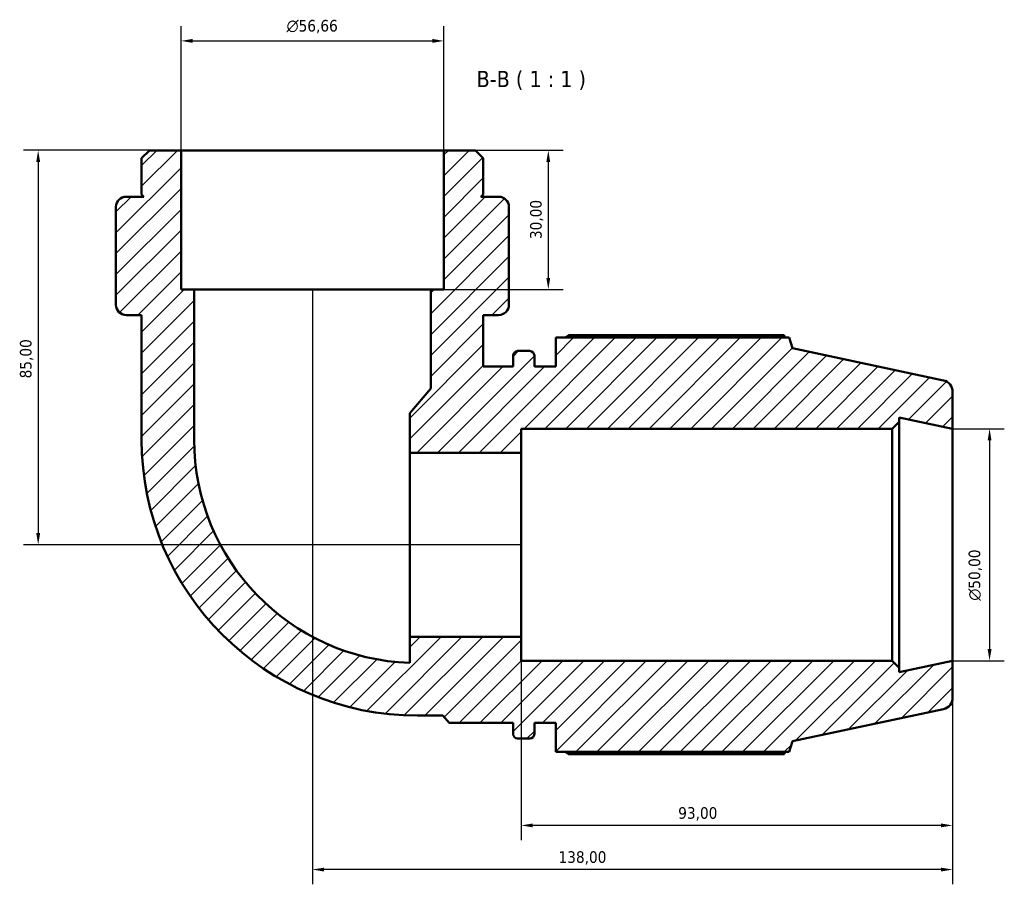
# Model space of a CAD drawing. Header units: millimetres. Extents: x 0 to 931, y 0 to 909.
# Tile 3 of 5: x 294 to 507, y 722 to 909. Entities that reach past the tile are written whole.
import ezdxf

# ---------------------------------------------------------------- set-up
doc = ezdxf.new("R2010")
doc.units = ezdxf.units.MM
for name, color, linetype, lineweight in [('Dimension (ISO)', 7, 'Continuous', 25), ('Hatch (ISO)', 7, 'Continuous', 18), ('Symbol (ISO)', 7, 'Continuous', 25), ('Visible (ISO)', 7, 'Continuous', 50)]:
    doc.layers.add(name, color=color, linetype=linetype, lineweight=lineweight)
doc.styles.add('Label Text (ISO)', font='tahoma.ttf')
doc.styles.add('Note Text (ISO)', font='tahoma.ttf')
doc.dimstyles.new('Default (ISO)', dxfattribs={"dimtxt": 2.5, "dimasz": 2.5, "dimexe": 3.175, "dimexo": 0, "dimgap": 0.762, "dimtad": 1, "dimrnd": 1e-08, "dimzin": 0, "dimtxsty": 'Note Text (ISO)', "dimcen": 0.09, "dimdle": 10, "dimclrd": 256, "dimclre": 256, "dimclrt": 232, "dimazin": 0, "dimtfac": 1.40208, "dimtmove": 0, "dimatfit": 3, "dimfxl": 1, "dimtolj": 1, "dimtzin": 0, "dimlwd": -1, "dimlwe": -1, "dimarcsym": 0})

# ---------------------------------------------------------------- blocks, each defined once
blk = doc.blocks.new('*D7')
at = {"layer": 'Defpoints', "color": 0, "transparency": 16777216}
for p in [(385.71, 904.18), (329.05, 880.6), (385.71, 880.6)]:
    blk.add_point(p, dxfattribs=at)
at = {"layer": 'Dimension (ISO)', "transparency": 16777216}
for p, q in [((329.05, 880.6), (329.05, 907.36)), ((385.71, 880.6), (385.71, 907.36)), ((331.55, 904.18), (383.21, 904.18))]:
    blk.add_line(p, q, dxfattribs=at)
for points in [[(331.55, 904.6), (331.55, 903.76), (329.05, 904.18)], [(383.21, 904.6), (383.21, 903.76), (385.71, 904.18)]]:
    blk.add_solid(points, dxfattribs=at)
at = {"layer": 'Dimension (ISO)', "color": 232, "true_color": 0xca0064, "transparency": 16777216, "insert": (351.81, 908.7), "char_height": 2.5, "attachment_point": 1, "style": 'Note Text (ISO)'}
blk.add_mtext('\\A1;\\fAIGDT|b0|i0;\\H2.5000;\\ln\\fTahoma|b0|i0;\\H2.5000;56,66', dxfattribs=at)
blk = doc.blocks.new('*D8')
at = {"layer": 'Defpoints', "color": 0, "transparency": 16777216}
for p in [(385.71, 880.6), (382.88, 850.6), (408.23, 850.6)]:
    blk.add_point(p, dxfattribs=at)
at = {"layer": 'Dimension (ISO)', "transparency": 16777216}
for p, q in [((385.71, 880.6), (411.4, 880.6)), ((408.23, 878.1), (408.23, 853.1)), ((382.88, 850.6), (411.4, 850.6))]:
    blk.add_line(p, q, dxfattribs=at)
for points in [[(407.81, 878.1), (408.64, 878.1), (408.23, 880.6)], [(407.81, 853.1), (408.64, 853.1), (408.23, 850.6)]]:
    blk.add_solid(points, dxfattribs=at)
at = {"layer": 'Dimension (ISO)', "color": 232, "true_color": 0xca0064, "transparency": 16777216, "insert": (404.29, 861.47), "char_height": 2.5, "attachment_point": 1, "rotation": 90, "style": 'Note Text (ISO)'}
blk.add_mtext('\\A1;30,00', dxfattribs=at)
blk = doc.blocks.new('*D9')
at = {"layer": 'Defpoints', "color": 0, "transparency": 16777216}
for p in [(329.05, 880.6), (298.26, 795.6), (402.38, 795.6)]:
    blk.add_point(p, dxfattribs=at)
at = {"layer": 'Dimension (ISO)', "transparency": 16777216}
for p, q in [((329.05, 880.6), (295.08, 880.6)), ((298.26, 878.1), (298.26, 798.1)), ((402.38, 795.6), (295.08, 795.6))]:
    blk.add_line(p, q, dxfattribs=at)
for points in [[(297.84, 878.1), (298.68, 878.1), (298.26, 880.6)], [(297.84, 798.1), (298.68, 798.1), (298.26, 795.6)]]:
    blk.add_solid(points, dxfattribs=at)
at = {"layer": 'Dimension (ISO)', "color": 232, "true_color": 0xca0064, "transparency": 16777216, "insert": (294.32, 831.45), "char_height": 2.5, "attachment_point": 1, "rotation": 90, "style": 'Note Text (ISO)'}
blk.add_mtext('\\A1;85,00', dxfattribs=at)
blk = doc.blocks.new('*D10')
at = {"layer": 'Defpoints', "color": 0, "transparency": 16777216}
for p in [(357.38, 850.6), (495.38, 770.6), (357.38, 725.6)]:
    blk.add_point(p, dxfattribs=at)
at = {"layer": 'Dimension (ISO)', "transparency": 16777216}
for p, q in [((357.38, 850.6), (357.38, 722.42)), ((495.38, 770.6), (495.38, 722.42)), ((492.88, 725.6), (359.88, 725.6))]:
    blk.add_line(p, q, dxfattribs=at)
for points in [[(359.88, 726.01), (359.88, 725.18), (357.38, 725.6)], [(492.88, 726.01), (492.88, 725.18), (495.38, 725.6)]]:
    blk.add_solid(points, dxfattribs=at)
at = {"layer": 'Dimension (ISO)', "color": 232, "true_color": 0xca0064, "transparency": 16777216, "insert": (410.43, 729.54), "char_height": 2.5, "attachment_point": 1, "style": 'Note Text (ISO)'}
blk.add_mtext('\\A1;138,00', dxfattribs=at)
blk = doc.blocks.new('*D11')
at = {"layer": 'Defpoints', "color": 0, "transparency": 16777216}
for p in [(402.38, 775.77), (495.38, 770.6), (402.38, 735.11)]:
    blk.add_point(p, dxfattribs=at)
at = {"layer": 'Dimension (ISO)', "transparency": 16777216}
for p, q in [((402.38, 775.77), (402.38, 731.94)), ((495.38, 770.6), (495.38, 731.94)), ((492.88, 735.11), (404.88, 735.11))]:
    blk.add_line(p, q, dxfattribs=at)
for points in [[(404.88, 735.53), (404.88, 734.7), (402.38, 735.11)], [(492.88, 735.53), (492.88, 734.7), (495.38, 735.11)]]:
    blk.add_solid(points, dxfattribs=at)
at = {"layer": 'Dimension (ISO)', "color": 232, "true_color": 0xca0064, "transparency": 16777216, "insert": (436.23, 739.05), "char_height": 2.5, "attachment_point": 1, "style": 'Note Text (ISO)'}
blk.add_mtext('\\A1;93,00', dxfattribs=at)
blk = doc.blocks.new('*D12')
at = {"layer": 'Defpoints', "color": 0, "transparency": 16777216}
for p in [(495.38, 820.6), (495.38, 770.6), (503.35, 770.6)]:
    blk.add_point(p, dxfattribs=at)
at = {"layer": 'Dimension (ISO)', "transparency": 16777216}
for p, q in [((495.38, 820.6), (506.53, 820.6)), ((503.35, 818.1), (503.35, 773.1)), ((495.38, 770.6), (506.53, 770.6))]:
    blk.add_line(p, q, dxfattribs=at)
for points in [[(502.94, 818.1), (503.77, 818.1), (503.35, 820.6)], [(502.94, 773.1), (503.77, 773.1), (503.35, 770.6)]]:
    blk.add_solid(points, dxfattribs=at)
at = {"layer": 'Dimension (ISO)', "color": 232, "true_color": 0xca0064, "transparency": 16777216, "insert": (498.83, 783.54), "char_height": 2.5, "attachment_point": 1, "rotation": 90, "style": 'Note Text (ISO)'}
blk.add_mtext('\\A1;\\fAIGDT|b0|i0;\\H2.5000;\\ln\\fTahoma|b0|i0;\\H2.5000;50,00', dxfattribs=at)

msp = doc.modelspace()

# ---------------------------------------------------------------- hatches: boundary and pattern name
at = {"layer": 'Hatch (ISO)'}
h = msp.add_hatch(dxfattribs=at)
h.set_pattern_fill('ANSI31', color=256, scale=25.4, style=0)
h.set_pattern_definition([(45, (0, 0), (-2.245064, 2.245064), [])])
edge = h.paths.add_edge_path()
edge.add_line((385.71, 850.595), (382.877, 850.595))
edge.add_line((382.877, 850.595), (382.877, 829.294))
edge.add_line((382.877, 829.294), (378.37, 823.923))
edge.add_line((378.37, 823.923), (378.37, 815.425))
edge.add_line((378.37, 815.425), (402.382, 815.425))
edge.add_line((402.382, 815.425), (402.382, 820.595))
edge.add_line((402.382, 820.595), (482.382, 820.595))
edge.add_line((482.382, 820.595), (483.882, 822.095))
edge.add_line((483.882, 822.095), (483.882, 823.04))
edge.add_line((483.882, 823.04), (495.382, 820.595))
edge.add_line((495.382, 820.595), (495.382, 828.571))
edge.add_ellipse((492.882, 828.571), major_axis=(2.5, 0), ratio=1, start_angle=0, end_angle=78)
edge.add_line((493.401, 831.016), (460.882, 837.929))
edge.add_line((460.882, 837.929), (460.132, 840.235))
edge.add_line((460.132, 840.235), (409.822, 840.235))
edge.add_line((409.822, 840.235), (409.822, 833.995))
edge.add_line((409.822, 833.995), (405.222, 833.995))
edge.add_line((405.222, 833.995), (405.222, 836.355))
edge.add_ellipse((404.222, 836.355), major_axis=(1, 0), ratio=1, start_angle=0, end_angle=90)
edge.add_line((404.222, 837.355), (401.622, 837.355))
edge.add_ellipse((401.622, 836.355), major_axis=(0, 1), ratio=1, start_angle=0, end_angle=90)
edge.add_line((400.622, 836.355), (400.622, 833.995))
edge.add_line((400.622, 833.995), (394.208, 833.995))
edge.add_line((394.208, 833.995), (394.208, 845.095))
edge.add_line((394.208, 845.095), (397.522, 845.095))
edge.add_ellipse((397.522, 847.305), major_axis=(0, -2.21), ratio=1, start_angle=0, end_angle=90)
edge.add_line((399.732, 847.305), (399.732, 847.595))
edge.add_line((399.732, 847.595), (399.732, 850.595))
edge.add_line((399.732, 850.595), (399.732, 868.386))
edge.add_ellipse((397.522, 868.386), major_axis=(2.21, 0), ratio=1, start_angle=0, end_angle=90)
edge.add_line((397.522, 870.595), (393.708, 870.595))
edge.add_line((393.708, 870.595), (394.208, 871.095))
edge.add_line((394.208, 871.095), (394.208, 878.896))
edge.add_line((394.208, 878.896), (392.508, 880.595))
edge.add_line((392.508, 880.595), (385.71, 880.595))
edge.add_line((385.71, 880.595), (385.71, 850.595))
edge = h.paths.add_edge_path()
edge.add_line((331.886, 850.595), (329.054, 850.595))
edge.add_line((329.054, 850.595), (329.054, 880.595))
edge.add_line((329.054, 880.595), (322.255, 880.595))
edge.add_line((322.255, 880.595), (320.555, 878.896))
edge.add_line((320.555, 878.896), (320.555, 871.095))
edge.add_line((320.555, 871.095), (321.055, 870.595))
edge.add_line((321.055, 870.595), (317.241, 870.595))
edge.add_ellipse((317.241, 868.386), major_axis=(0, 2.21), ratio=1, start_angle=0, end_angle=90)
edge.add_line((315.031, 868.386), (315.031, 850.595))
edge.add_line((315.031, 850.595), (315.031, 847.595))
edge.add_line((315.031, 847.595), (315.031, 847.305))
edge.add_ellipse((317.241, 847.305), major_axis=(-2.21, 0), ratio=1, start_angle=0, end_angle=90)
edge.add_line((317.241, 845.095), (320.555, 845.095))
edge.add_line((320.555, 845.095), (320.555, 818.258))
edge.add_ellipse((380.044, 818.258), major_axis=(-59.489, 0), ratio=1, start_angle=0, end_angle=90)
edge.add_line((380.044, 758.769), (385.501, 758.769))
edge.add_line((385.501, 758.769), (386.822, 757.195))
edge.add_line((386.822, 757.195), (400.622, 757.195))
edge.add_line((400.622, 757.195), (400.622, 754.835))
edge.add_ellipse((401.622, 754.835), major_axis=(-1, 0), ratio=1, start_angle=0, end_angle=90)
edge.add_line((401.622, 753.835), (404.222, 753.835))
edge.add_ellipse((404.222, 754.835), major_axis=(0, -1), ratio=1, start_angle=0, end_angle=90)
edge.add_line((405.222, 754.835), (405.222, 757.195))
edge.add_line((405.222, 757.195), (409.822, 757.195))
edge.add_line((409.822, 757.195), (409.822, 750.955))
edge.add_line((409.822, 750.955), (460.132, 750.955))
edge.add_line((460.132, 750.955), (460.882, 753.262))
edge.add_line((460.882, 753.262), (493.401, 760.174))
edge.add_ellipse((492.882, 762.62), major_axis=(0.52, -2.445), ratio=1, start_angle=0, end_angle=78)
edge.add_line((495.382, 762.62), (495.382, 770.595))
edge.add_line((495.382, 770.595), (483.882, 768.151))
edge.add_line((483.882, 768.151), (483.882, 769.095))
edge.add_line((483.882, 769.095), (482.382, 770.595))
edge.add_line((482.382, 770.595), (402.382, 770.595))
edge.add_line((402.382, 770.595), (402.382, 775.766))
edge.add_line((402.382, 775.766), (378.37, 775.766))
edge.add_line((378.37, 775.766), (378.37, 770.129))
edge.add_ellipse((380.044, 818.258), major_axis=(-1.674, -48.129), ratio=1, start_angle=271.99183, end_angle=360, ccw=False)
edge.add_line((331.886, 818.258), (331.886, 850.595))

# ---------------------------------------------------------------- linework, layer by layer
at = {"layer": 'Visible (ISO)'}
for p, q in [((322.255, 880.595), (320.555, 878.896)), ((320.555, 878.896), (320.555, 871.095)), ((329.054, 880.595), (322.255, 880.595)), ((329.054, 850.595), (329.054, 880.595)), ((385.71, 880.595), (329.054, 880.595)), ((392.508, 880.595), (385.71, 880.595)), ((385.71, 880.595), (385.71, 850.595)), ((394.208, 878.896), (392.508, 880.595)), ((394.208, 871.095), (394.208, 878.896)), ((321.055, 870.595), (317.241, 870.595)), ((320.555, 871.095), (321.055, 870.595)), ((393.708, 870.595), (394.208, 871.095)), ((397.522, 870.595), (393.708, 870.595)), ((315.031, 868.386), (315.031, 850.595)), ((399.732, 850.595), (399.732, 868.386)), ((315.031, 850.595), (315.031, 847.595)), ((331.886, 850.595), (329.054, 850.595)), ((331.886, 818.258), (331.886, 850.595)), ((382.877, 850.595), (331.886, 850.595)), ((385.71, 850.595), (382.877, 850.595)), ((382.877, 850.595), (382.877, 829.294)), ((399.732, 847.595), (399.732, 850.595)), ((315.031, 847.595), (315.031, 847.305)), ((399.732, 847.305), (399.732, 847.595)), ((317.241, 845.095), (320.555, 845.095)), ((320.555, 845.095), (320.555, 818.258)), ((394.208, 833.995), (394.208, 845.095)), ((394.208, 845.095), (397.522, 845.095)), ((459.04, 840.76), (412.702, 840.76)), ((460.132, 840.235), (409.822, 840.235)), ((409.822, 840.235), (409.822, 833.995)), ((460.882, 837.929), (460.132, 840.235)), ((400.622, 836.355), (400.622, 833.995)), ((404.222, 837.355), (401.622, 837.355)), ((405.222, 833.995), (405.222, 836.355)), ((493.401, 831.016), (460.882, 837.929)), ((400.622, 833.995), (394.208, 833.995)), ((409.822, 833.995), (405.222, 833.995)), ((382.877, 829.294), (378.37, 823.923)), ((495.382, 820.595), (495.382, 828.571)), ((378.37, 823.923), (378.37, 815.425)), ((482.382, 820.595), (483.882, 822.095)), ((483.882, 822.095), (483.882, 823.04)), ((483.882, 823.04), (495.382, 820.595)), ((483.882, 769.095), (483.882, 822.095)), ((402.382, 815.425), (402.382, 820.595)), ((402.382, 820.595), (482.382, 820.595)), ((482.382, 820.595), (482.382, 770.595)), ((495.382, 770.595), (495.382, 820.595)), ((378.37, 815.425), (402.382, 815.425)), ((378.37, 775.766), (378.37, 815.425)), ((402.382, 775.766), (402.382, 815.425)), ((402.382, 775.766), (378.37, 775.766)), ((378.37, 775.766), (378.37, 770.129)), ((402.382, 770.595), (402.382, 775.766)), ((482.382, 770.595), (402.382, 770.595)), ((483.882, 769.095), (482.382, 770.595)), ((495.382, 770.595), (483.882, 768.151)), ((495.382, 762.62), (495.382, 770.595)), ((483.882, 768.151), (483.882, 769.095)), ((460.882, 753.262), (493.401, 760.174)), ((380.044, 758.769), (385.501, 758.769)), ((385.501, 758.769), (386.822, 757.195)), ((386.822, 757.195), (400.622, 757.195)), ((400.622, 757.195), (400.622, 754.835)), ((405.222, 754.835), (405.222, 757.195)), ((405.222, 757.195), (409.822, 757.195)), ((409.822, 757.195), (409.822, 750.955)), ((401.622, 753.835), (404.222, 753.835)), ((460.132, 750.955), (460.882, 753.262)), ((409.822, 750.955), (460.132, 750.955)), ((412.702, 750.431), (459.04, 750.431))]:
    msp.add_line(p, q, dxfattribs=at)
for centre, radius, start, end in [((317.241, 868.386), 2.21, 90, 180), ((397.522, 868.386), 2.21, 0, 90), ((317.241, 847.305), 2.21, 180, 270), ((397.522, 847.305), 2.21, 270, 0), ((401.622, 836.355), 1, 90, 180), ((404.222, 836.355), 1, 0, 90), ((492.882, 828.571), 2.5, 0, 78), ((380.044, 818.258), 59.489, 180, 270), ((380.044, 818.258), 48.158, 180, 268.00817), ((492.882, 762.62), 2.5, 282, 0), ((401.622, 754.835), 1, 180, 270), ((404.222, 754.835), 1, 270, 0)]:
    msp.add_arc(centre, radius, start, end, dxfattribs=at)
for points, weights in [([(411.865, 840.235), (412.276, 840.495), (412.702, 840.76)], [1.01288546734, 1.01519978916, 1.01736864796]), ([(459.312, 840.235), (459.179, 840.495), (459.04, 840.76)], [1.00097520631, 1.00056160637, 1]), ([(412.702, 750.431), (412.276, 750.695), (411.865, 750.955)], [1.01736864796, 1.01519978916, 1.01288546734]), ([(459.04, 750.431), (459.179, 750.695), (459.312, 750.955)], [1, 1.00056160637, 1.00097520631])]:
    msp.add_rational_spline(points, weights, degree=2, dxfattribs=at)

# ---------------------------------------------------------------- texts
at = {"layer": 'Symbol (ISO)', "insert": (392.768, 893.594), "char_height": 3.5, "attachment_point": 7, "style": 'Label Text (ISO)'}
msp.add_mtext('B-B ( 1 : 1 )', dxfattribs=at)

# ---------------------------------------------------------------- dimensions: what is measured, and where the dimension line sits
at = {"layer": 'Dimension (ISO)'}
for base, p1, p2, angle, picture, middle in [((385.71, 904.181), (329.054, 880.595), (385.71, 880.595), 180, '*D7', (357.382, 904.181)), ((503.353, 770.595), (495.382, 820.595), (495.382, 770.595), 90, '*D12', (503.353, 789.095))]:
    dim = msp.add_linear_dim(base=base, p1=p1, p2=p2, angle=angle, text='\\fAIGDT|b0|i0;\\H2.5000;\\ln\\fTahoma|b0|i0;\\H2.5000;<>', dimstyle='Default (ISO)', override={"dimdec": 2, "dimtp": 0, "dimtm": 0, "dimtdec": 2, "dimtofl": 0, "dimatfit": 1}, dxfattribs=at)
    dim.commit()
    dim.dimension.update_dxf_attribs({"geometry": picture, "text_midpoint": middle, "dimtype": 160})
for base, p1, p2, angle, picture, middle in [((298.259, 795.595), (329.054, 880.595), (402.382, 795.595), 270, '*D9', (298.259, 835.595)), ((408.225, 850.595), (385.71, 880.595), (382.877, 850.595), 270, '*D8', (408.225, 865.595)), ((357.382, 725.595), (495.382, 770.595), (357.382, 850.595), 180, '*D10', (415.382, 725.595)), ((402.382, 735.112), (495.382, 770.595), (402.382, 775.766), 180, '*D11', (440.382, 735.112))]:
    dim = msp.add_linear_dim(base=base, p1=p1, p2=p2, angle=angle, dimstyle='Default (ISO)', override={"dimdec": 2, "dimtp": 0, "dimtm": 0, "dimtdec": 2, "dimtofl": 0, "dimatfit": 1}, dxfattribs=at)
    dim.commit()
    dim.dimension.update_dxf_attribs({"geometry": picture, "text_midpoint": middle, "dimtype": 160})

doc.saveas('drawing.dxf')
